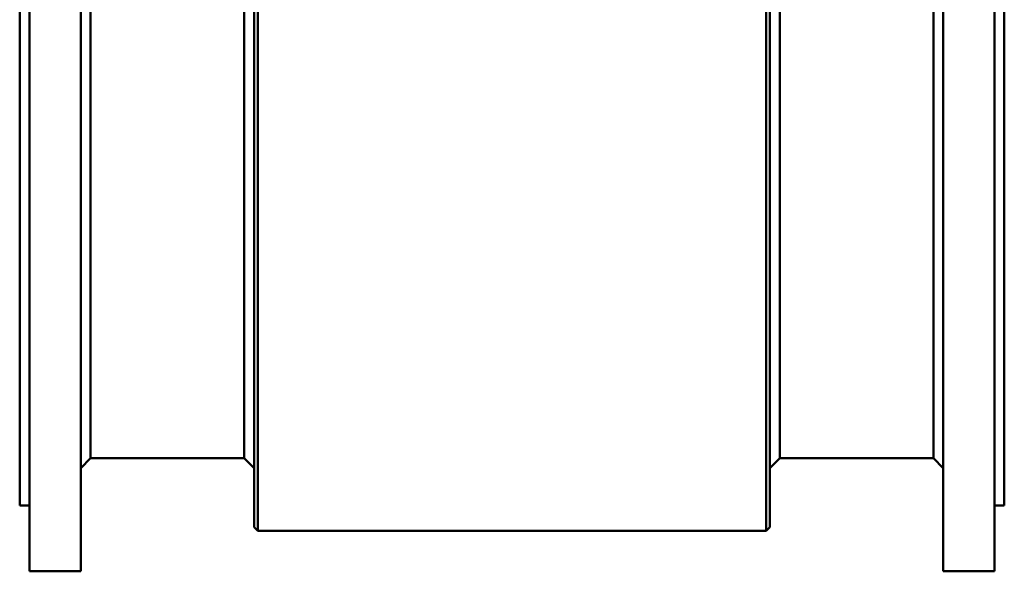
# Model space of a CAD drawing. Header units: millimetres. Extents: x 327 to 827, y 169 to 730.
# Tile 1 of 11: x 327 to 827, y 169 to 449. Entities that reach past the tile are written whole.
import ezdxf

# ---------------------------------------------------------------- set-up
doc = ezdxf.new("R2010")
doc.units = ezdxf.units.MM
doc.layers.add('Visible (ISO)', color=7, linetype='Continuous', lineweight=50)

msp = doc.modelspace()

# ---------------------------------------------------------------- linework, layer by layer
at = {"layer": 'Visible (ISO)'}
for p, q in [((332, 168.77), (332, 613.77)), ((358, 168.77), (358, 613.77)), ((796, 168.77), (796, 613.77)), ((822, 168.77), (822, 613.77)), ((446, 191.27), (446, 591.27)), ((448, 189.27), (448, 593.27)), ((706, 189.27), (706, 593.27)), ((708, 191.27), (708, 591.27)), ((327, 202.27), (327, 580.27)), ((827, 202.27), (827, 580.27)), ((363, 226.27), (363, 556.27)), ((441, 226.27), (441, 556.27)), ((713, 226.27), (713, 556.27)), ((791, 226.27), (791, 556.27)), ((363, 226.27), (358, 221.27)), ((363, 226.27), (441, 226.27)), ((441, 226.27), (446, 221.27)), ((713, 226.27), (708, 221.27)), ((713, 226.27), (791, 226.27)), ((791, 226.27), (796, 221.27)), ((327, 202.27), (332, 202.27)), ((822, 202.27), (827, 202.27)), ((446, 191.27), (448, 189.27)), ((708, 191.27), (706, 189.27)), ((448, 189.27), (706, 189.27)), ((332, 168.77), (358, 168.77)), ((796, 168.77), (822, 168.77))]:
    msp.add_line(p, q, dxfattribs=at)

doc.saveas('drawing.dxf')
